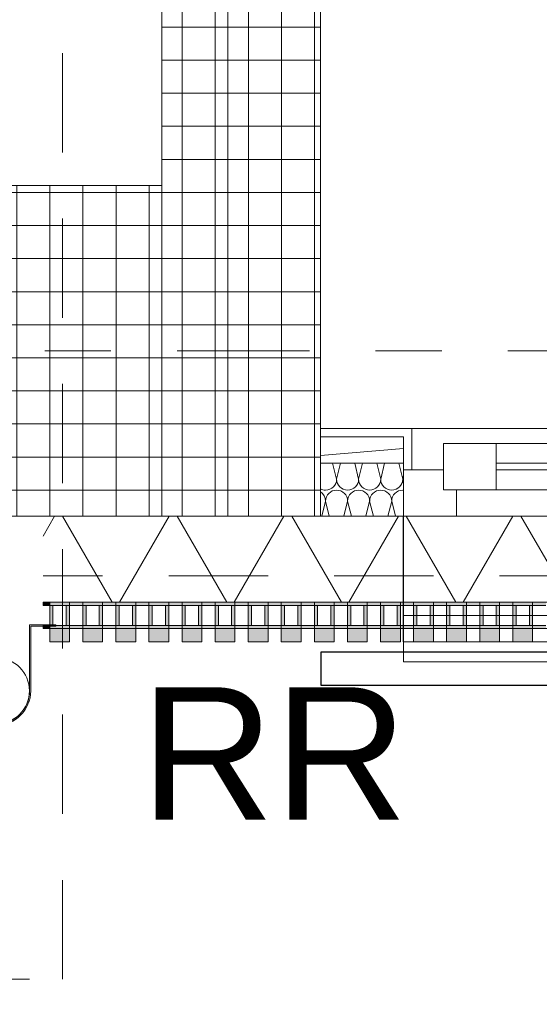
# Model space of a CAD drawing. Header units: metres. Extents: x -167 to 233, y -155 to 122.
# Tile 16 of 176: x 37.786 to 38.572, y 27.602 to 29.09. Entities that reach past the tile are written whole.
import ezdxf
from ezdxf.enums import TextEntityAlignment as Align

# ---------------------------------------------------------------- set-up
doc = ezdxf.new("R2010")
doc.units = ezdxf.units.M
doc.header["$MEASUREMENT"] = 0
for name, pattern in [('Raster', [0.4, 0.2, -0.1, 0, -0.1]), ('Strichlinie eng', [0.23, 0.15, -0.08]), ('Untersicht', [0.2, 0.15, -0.05])]:
    doc.linetypes.add(name, pattern=pattern)
for name, color, linetype in [('10 Stütze', 7, 'Continuous'), ('10 Wand außen', 7, 'Continuous'), ('10 Wand innen tragend', 7, 'Continuous'), ('20 Decke', 7, 'Continuous'), ('20 Träger', 7, 'Continuous'), ('30 Dachentwässerung', 7, 'Continuous'), ('40 Absturzsicherung', 7, 'Continuous'), ('50 Sanitäreinrichtung', 7, 'Continuous'), ('90 Achsraster', 7, 'Continuous'), ('94 Genehmigungsplanung Bemaßung', 7, 'Continuous')]:
    doc.layers.add(name, color=color, linetype=linetype)
doc.styles.add('ERSTELLTER_STIL_1', font='arial.ttf')
doc.styles.add('ERSTELLTER_STIL_2', font='arial.ttf')
doc.dimstyles.new('ERSTELLTER_STIL__1', dxfattribs={"dimtxt": 0.25, "dimasz": 0.19, "dimexe": 0.18, "dimexo": 0.1, "dimgap": 0, "dimtad": 1, "dimtih": 1, "dimtoh": 1, "dimzin": 0, "dimdsep": 46, "dimtxsty": 'ERSTELLTER_STIL_1', "dimblk": 'ARROWHEAD_6', "dimblk1": 'ARROWHEAD_6', "dimblk2": 'ARROWHEAD_6', "dimcen": 0.09, "dimclrd": 7, "dimclre": 7, "dimclrt": 7, "dimazin": 0, "dimtfac": 1, "dimtdec": 4, "dimtmove": 0, "dimatfit": 3, "dimfxl": 1, "dimtolj": 1, "dimtzin": 0, "dimarcsym": 0})
pattern_1 = [(0, (27236.132094, 33357.27905), (0, 0.05), []), (90, (27236.132094, 33357.27905), (-0.05, 0), [])]
pattern_2 = [(0, (27236.132094, 33357.27905), (0, 0.075), [0, -0.075])]

# ---------------------------------------------------------------- blocks, each defined once
blk = doc.blocks.new('Rechteck Raster Kassetten Fassade - ACB_2')
at = {"layer": '50 Sanitäreinrichtung', "linetype": 'Continuous', "lineweight": 0, "true_color": 0x9e9e9e}
for points in [[(0.04, 0.17), (0.04, 0.19), (0.01, 0.19), (0.01, 0.17)], [(0.09, 0.17), (0.09, 0.19), (0.06, 0.19), (0.06, 0.17)], [(0.14, 0.17), (0.14, 0.19), (0.11, 0.19), (0.11, 0.17)], [(0.19, 0.17), (0.19, 0.19), (0.16, 0.19), (0.16, 0.17)], [(0.24, 0.17), (0.24, 0.19), (0.21, 0.19), (0.21, 0.17)], [(0.29, 0.17), (0.29, 0.19), (0.26, 0.19), (0.26, 0.17)], [(0.34, 0.17), (0.34, 0.19), (0.31, 0.19), (0.31, 0.17)], [(0.39, 0.17), (0.39, 0.19), (0.36, 0.19), (0.36, 0.17)], [(0.44, 0.17), (0.44, 0.19), (0.41, 0.19), (0.41, 0.17)], [(0.49, 0.17), (0.49, 0.19), (0.46, 0.19), (0.46, 0.17)], [(0.54, 0.17), (0.54, 0.19), (0.51, 0.19), (0.51, 0.17)], [(0.59, 0.17), (0.59, 0.19), (0.56, 0.19), (0.56, 0.17)], [(0.64, 0.17), (0.64, 0.19), (0.61, 0.19), (0.61, 0.17)], [(0.69, 0.17), (0.69, 0.19), (0.66, 0.19), (0.66, 0.17)], [(0.74, 0.17), (0.74, 0.19), (0.71, 0.19), (0.71, 0.17)], [(0.01, 0.17), (0, 0.17), (0, 0.165), (0.01, 0.165)], [(0.01, 0.13), (0.06, 0.13), (0.06, 0.135), (0.015, 0.135), (0.015, 0.165), (0.06, 0.165), (0.06, 0.17), (0.01, 0.17)], [(0.035, 0.165), (0.035, 0.135), (0.04, 0.135), (0.04, 0.165)], [(0.06, 0.13), (0.11, 0.13), (0.11, 0.135), (0.065, 0.135), (0.065, 0.165), (0.11, 0.165), (0.11, 0.17), (0.06, 0.17)], [(0.085, 0.165), (0.085, 0.135), (0.09, 0.135), (0.09, 0.165)], [(0.11, 0.13), (0.16, 0.13), (0.16, 0.135), (0.115, 0.135), (0.115, 0.165), (0.16, 0.165), (0.16, 0.17), (0.11, 0.17)], [(0.135, 0.165), (0.135, 0.135), (0.14, 0.135), (0.14, 0.165)], [(0.16, 0.13), (0.21, 0.13), (0.21, 0.135), (0.165, 0.135), (0.165, 0.165), (0.21, 0.165), (0.21, 0.17), (0.16, 0.17)], [(0.185, 0.165), (0.185, 0.135), (0.19, 0.135), (0.19, 0.165)], [(0.21, 0.13), (0.26, 0.13), (0.26, 0.135), (0.215, 0.135), (0.215, 0.165), (0.26, 0.165), (0.26, 0.17), (0.21, 0.17)], [(0.235, 0.165), (0.235, 0.135), (0.24, 0.135), (0.24, 0.165)], [(0.26, 0.13), (0.31, 0.13), (0.31, 0.135), (0.265, 0.135), (0.265, 0.165), (0.31, 0.165), (0.31, 0.17), (0.26, 0.17)], [(0.285, 0.165), (0.285, 0.135), (0.29, 0.135), (0.29, 0.165)], [(0.31, 0.13), (0.36, 0.13), (0.36, 0.135), (0.315, 0.135), (0.315, 0.165), (0.36, 0.165), (0.36, 0.17), (0.31, 0.17)], [(0.335, 0.165), (0.335, 0.135), (0.34, 0.135), (0.34, 0.165)], [(0.36, 0.13), (0.41, 0.13), (0.41, 0.135), (0.365, 0.135), (0.365, 0.165), (0.41, 0.165), (0.41, 0.17), (0.36, 0.17)], [(0.385, 0.165), (0.385, 0.135), (0.39, 0.135), (0.39, 0.165)], [(0.41, 0.13), (0.46, 0.13), (0.46, 0.135), (0.415, 0.135), (0.415, 0.165), (0.46, 0.165), (0.46, 0.17), (0.41, 0.17)], [(0.435, 0.165), (0.435, 0.135), (0.44, 0.135), (0.44, 0.165)], [(0.485, 0.165), (0.485, 0.135), (0.49, 0.135), (0.49, 0.165)], [(0.51, 0.165), (0.51, 0.135), (0.515, 0.135), (0.515, 0.165)], [(0.54, 0.165), (0.56, 0.165), (0.56, 0.17), (0.54, 0.17)], [(0.56, 0.13), (0.61, 0.13), (0.61, 0.135), (0.565, 0.135), (0.565, 0.165), (0.61, 0.165), (0.61, 0.17), (0.56, 0.17)], [(0.585, 0.135), (0.59, 0.135), (0.59, 0.165), (0.585, 0.165)], [(0.61, 0.13), (0.66, 0.13), (0.66, 0.135), (0.615, 0.135), (0.615, 0.165), (0.66, 0.165), (0.66, 0.17), (0.61, 0.17)], [(0.635, 0.165), (0.635, 0.135), (0.64, 0.135), (0.64, 0.165)], [(0.66, 0.13), (0.71, 0.13), (0.71, 0.135), (0.665, 0.135), (0.665, 0.165), (0.71, 0.165), (0.71, 0.17), (0.66, 0.17)], [(0.685, 0.165), (0.685, 0.135), (0.69, 0.135), (0.69, 0.165)], [(0.71, 0.13), (0.76, 0.13), (0.76, 0.135), (0.715, 0.135), (0.715, 0.165), (0.76, 0.165), (0.76, 0.17), (0.71, 0.17)], [(0.735, 0.165), (0.735, 0.135), (0.74, 0.135), (0.74, 0.165)], [(0.01, 0.135), (0, 0.135), (0, 0.13), (0.01, 0.13)], [(0.56, 0.135), (0.54, 0.135), (0.54, 0.13), (0.56, 0.13)]]:
    blk.add_hatch(color=253, dxfattribs=at).paths.add_polyline_path(points)
h = blk.add_hatch(color=253, dxfattribs=at)
h.paths.add_polyline_path([(0.54, 0.13), (0.54, 0.17), (0.46, 0.17), (0.46, 0.13)])
h.paths.add_polyline_path([(0.465, 0.165), (0.535, 0.165), (0.535, 0.135), (0.465, 0.135)], flags=0)
at = {"layer": '50 Sanitäreinrichtung', "linetype": 'Continuous', "lineweight": 18}
h = blk.add_hatch(dxfattribs=at)
h.set_pattern_fill('Dämmung__weich_0001', color=8, style=0, pattern_type=2)
h.set_pattern_definition([(60, (0, 0), (-0.1299038, 0.075), []), (120, (0, 0), (0.1299038, 0.075), [])])
h.paths.add_polyline_path([(0, 0), (20.25, 0), (20.38, 0.13), (0, 0.13)])
at = {"layer": '50 Sanitäreinrichtung', "color": 251, "linetype": 'Continuous', "lineweight": 18, "true_color": 0x5f5f5f}
for p, q in [((0.04, 0.19), (0.01, 0.19)), ((0.01, 0.19), (0.01, 0.17)), ((0.04, 0.19), (0.01, 0.19)), ((0.01, 0.19), (0.01, 0.17)), ((0.04, 0.19), (0.04, 0.17)), ((0.04, 0.19), (0.04, 0.17)), ((0.09, 0.19), (0.06, 0.19)), ((0.06, 0.19), (0.06, 0.17)), ((0.09, 0.19), (0.06, 0.19)), ((0.06, 0.19), (0.06, 0.17)), ((0.09, 0.19), (0.09, 0.17)), ((0.09, 0.19), (0.09, 0.17)), ((0.14, 0.19), (0.11, 0.19)), ((0.11, 0.19), (0.11, 0.17)), ((0.14, 0.19), (0.11, 0.19)), ((0.11, 0.19), (0.11, 0.17)), ((0.14, 0.19), (0.14, 0.17)), ((0.14, 0.19), (0.14, 0.17)), ((0.19, 0.19), (0.16, 0.19)), ((0.16, 0.19), (0.16, 0.17)), ((0.19, 0.19), (0.16, 0.19)), ((0.16, 0.19), (0.16, 0.17)), ((0.19, 0.19), (0.19, 0.17)), ((0.19, 0.19), (0.19, 0.17)), ((0.24, 0.19), (0.21, 0.19)), ((0.21, 0.19), (0.21, 0.17)), ((0.24, 0.19), (0.21, 0.19)), ((0.21, 0.19), (0.21, 0.17)), ((0.24, 0.19), (0.24, 0.17)), ((0.24, 0.19), (0.24, 0.17)), ((0.29, 0.19), (0.26, 0.19)), ((0.26, 0.19), (0.26, 0.17)), ((0.29, 0.19), (0.26, 0.19)), ((0.26, 0.19), (0.26, 0.17)), ((0.29, 0.19), (0.29, 0.17)), ((0.29, 0.19), (0.29, 0.17)), ((0.34, 0.19), (0.31, 0.19)), ((0.31, 0.19), (0.31, 0.17)), ((0.34, 0.19), (0.31, 0.19)), ((0.31, 0.19), (0.31, 0.17)), ((0.34, 0.19), (0.34, 0.17)), ((0.34, 0.19), (0.34, 0.17)), ((0.39, 0.19), (0.36, 0.19)), ((0.36, 0.19), (0.36, 0.17)), ((0.39, 0.19), (0.36, 0.19)), ((0.36, 0.19), (0.36, 0.17)), ((0.39, 0.19), (0.39, 0.17)), ((0.39, 0.19), (0.39, 0.17)), ((0.44, 0.19), (0.41, 0.19)), ((0.41, 0.19), (0.41, 0.17)), ((0.44, 0.19), (0.41, 0.19)), ((0.41, 0.19), (0.41, 0.17)), ((0.44, 0.19), (0.44, 0.17)), ((0.44, 0.19), (0.44, 0.17)), ((0.49, 0.19), (0.46, 0.19)), ((0.46, 0.19), (0.46, 0.17)), ((0.49, 0.19), (0.46, 0.19)), ((0.46, 0.19), (0.46, 0.17)), ((0.49, 0.19), (0.49, 0.17)), ((0.49, 0.19), (0.49, 0.17)), ((0.54, 0.19), (0.51, 0.19)), ((0.51, 0.19), (0.51, 0.17)), ((0.54, 0.19), (0.51, 0.19)), ((0.51, 0.19), (0.51, 0.17)), ((0.54, 0.19), (0.54, 0.17)), ((0.54, 0.19), (0.54, 0.17)), ((1.5543, 0.19), (0.5443, 0.19)), ((0.5443, 0), (0.5443, 0.19)), ((0.59, 0.19), (0.56, 0.19)), ((0.56, 0.19), (0.56, 0.17)), ((0.59, 0.19), (0.56, 0.19)), ((0.56, 0.19), (0.56, 0.17)), ((0.59, 0.19), (0.59, 0.17)), ((0.59, 0.19), (0.59, 0.17)), ((0.64, 0.19), (0.61, 0.19)), ((0.61, 0.19), (0.61, 0.17)), ((0.64, 0.19), (0.61, 0.19)), ((0.61, 0.19), (0.61, 0.17)), ((0.64, 0.19), (0.64, 0.17)), ((0.64, 0.19), (0.64, 0.17)), ((0.69, 0.19), (0.66, 0.19)), ((0.66, 0.19), (0.66, 0.17)), ((0.69, 0.19), (0.66, 0.19)), ((0.66, 0.19), (0.66, 0.17)), ((0.69, 0.19), (0.69, 0.17)), ((0.69, 0.19), (0.69, 0.17)), ((0.74, 0.19), (0.71, 0.19)), ((0.71, 0.19), (0.71, 0.17)), ((0.74, 0.19), (0.71, 0.19)), ((0.71, 0.19), (0.71, 0.17)), ((0.74, 0.19), (0.74, 0.17)), ((0.74, 0.19), (0.74, 0.17)), ((0.04, 0.17), (0, 0.17)), ((0, 0.17), (0, 0.165)), ((0.04, 0.17), (0, 0.17)), ((0, 0.17), (0, 0.165)), ((0.01, 0.165), (0, 0.165)), ((0.01, 0.165), (0, 0.165)), ((0.09, 0.17), (0.01, 0.17)), ((0.01, 0.17), (0.01, 0.165)), ((0.09, 0.17), (0.01, 0.17)), ((0.01, 0.17), (0.01, 0.165)), ((0.04, 0.17), (0.01, 0.17)), ((0.04, 0.17), (0.01, 0.17)), ((0.015, 0.165), (0.01, 0.165)), ((0.01, 0.165), (0.01, 0.135)), ((0.015, 0.165), (0.01, 0.165)), ((0.01, 0.165), (0.01, 0.135)), ((0.035, 0.165), (0.015, 0.165)), ((0.015, 0.165), (0.015, 0.135)), ((0.035, 0.165), (0.015, 0.165)), ((0.035, 0.165), (0.015, 0.165)), ((0.015, 0.165), (0.015, 0.135)), ((0.035, 0.165), (0.015, 0.165)), ((0.035, 0.165), (0.035, 0.135)), ((0.04, 0.165), (0.035, 0.165)), ((0.035, 0.165), (0.035, 0.135)), ((0.04, 0.165), (0.035, 0.165)), ((0.04, 0.17), (0.04, 0.165)), ((0.04, 0.17), (0.04, 0.165)), ((0.04, 0.165), (0.04, 0.135)), ((0.06, 0.165), (0.04, 0.165)), ((0.04, 0.165), (0.04, 0.135)), ((0.06, 0.165), (0.04, 0.165)), ((0.14, 0.17), (0.06, 0.17)), ((0.06, 0.17), (0.06, 0.165)), ((0.14, 0.17), (0.06, 0.17)), ((0.06, 0.17), (0.06, 0.165)), ((0.09, 0.17), (0.06, 0.17)), ((0.09, 0.17), (0.06, 0.17)), ((0.065, 0.165), (0.06, 0.165)), ((0.06, 0.165), (0.06, 0.135)), ((0.065, 0.165), (0.06, 0.165)), ((0.06, 0.165), (0.06, 0.135)), ((0.085, 0.165), (0.065, 0.165)), ((0.065, 0.165), (0.065, 0.135)), ((0.085, 0.165), (0.065, 0.165)), ((0.085, 0.165), (0.065, 0.165)), ((0.065, 0.165), (0.065, 0.135)), ((0.085, 0.165), (0.065, 0.165)), ((0.085, 0.165), (0.085, 0.135)), ((0.09, 0.165), (0.085, 0.165)), ((0.085, 0.165), (0.085, 0.135)), ((0.09, 0.165), (0.085, 0.165)), ((0.09, 0.17), (0.09, 0.165)), ((0.09, 0.17), (0.09, 0.165)), ((0.09, 0.165), (0.09, 0.135)), ((0.11, 0.165), (0.09, 0.165)), ((0.09, 0.165), (0.09, 0.135)), ((0.11, 0.165), (0.09, 0.165)), ((0.19, 0.17), (0.11, 0.17)), ((0.11, 0.17), (0.11, 0.165)), ((0.19, 0.17), (0.11, 0.17)), ((0.11, 0.17), (0.11, 0.165)), ((0.14, 0.17), (0.11, 0.17)), ((0.14, 0.17), (0.11, 0.17)), ((0.115, 0.165), (0.11, 0.165)), ((0.11, 0.165), (0.11, 0.135)), ((0.115, 0.165), (0.11, 0.165)), ((0.11, 0.165), (0.11, 0.135)), ((0.135, 0.165), (0.115, 0.165)), ((0.115, 0.165), (0.115, 0.135)), ((0.135, 0.165), (0.115, 0.165)), ((0.135, 0.165), (0.115, 0.165)), ((0.115, 0.165), (0.115, 0.135)), ((0.135, 0.165), (0.115, 0.165)), ((0.135, 0.165), (0.135, 0.135)), ((0.14, 0.165), (0.135, 0.165)), ((0.135, 0.165), (0.135, 0.135)), ((0.14, 0.165), (0.135, 0.165)), ((0.14, 0.17), (0.14, 0.165)), ((0.14, 0.17), (0.14, 0.165)), ((0.14, 0.165), (0.14, 0.135)), ((0.16, 0.165), (0.14, 0.165)), ((0.14, 0.165), (0.14, 0.135)), ((0.16, 0.165), (0.14, 0.165)), ((0.24, 0.17), (0.16, 0.17)), ((0.16, 0.17), (0.16, 0.165)), ((0.24, 0.17), (0.16, 0.17)), ((0.16, 0.17), (0.16, 0.165)), ((0.19, 0.17), (0.16, 0.17)), ((0.19, 0.17), (0.16, 0.17)), ((0.165, 0.165), (0.16, 0.165)), ((0.16, 0.165), (0.16, 0.135)), ((0.165, 0.165), (0.16, 0.165)), ((0.16, 0.165), (0.16, 0.135)), ((0.185, 0.165), (0.165, 0.165)), ((0.165, 0.165), (0.165, 0.135)), ((0.185, 0.165), (0.165, 0.165)), ((0.185, 0.165), (0.165, 0.165)), ((0.165, 0.165), (0.165, 0.135)), ((0.185, 0.165), (0.165, 0.165)), ((0.185, 0.165), (0.185, 0.135)), ((0.19, 0.165), (0.185, 0.165)), ((0.185, 0.165), (0.185, 0.135)), ((0.19, 0.165), (0.185, 0.165)), ((0.19, 0.17), (0.19, 0.165)), ((0.19, 0.17), (0.19, 0.165)), ((0.19, 0.165), (0.19, 0.135)), ((0.21, 0.165), (0.19, 0.165)), ((0.19, 0.165), (0.19, 0.135)), ((0.21, 0.165), (0.19, 0.165)), ((0.29, 0.17), (0.21, 0.17)), ((0.21, 0.17), (0.21, 0.165)), ((0.29, 0.17), (0.21, 0.17)), ((0.21, 0.17), (0.21, 0.165)), ((0.24, 0.17), (0.21, 0.17)), ((0.24, 0.17), (0.21, 0.17)), ((0.215, 0.165), (0.21, 0.165)), ((0.21, 0.165), (0.21, 0.135)), ((0.215, 0.165), (0.21, 0.165)), ((0.21, 0.165), (0.21, 0.135)), ((0.235, 0.165), (0.215, 0.165)), ((0.215, 0.165), (0.215, 0.135)), ((0.235, 0.165), (0.215, 0.165)), ((0.235, 0.165), (0.215, 0.165)), ((0.215, 0.165), (0.215, 0.135)), ((0.235, 0.165), (0.215, 0.165)), ((0.235, 0.165), (0.235, 0.135)), ((0.24, 0.165), (0.235, 0.165)), ((0.235, 0.165), (0.235, 0.135)), ((0.24, 0.165), (0.235, 0.165)), ((0.24, 0.17), (0.24, 0.165)), ((0.24, 0.17), (0.24, 0.165)), ((0.24, 0.165), (0.24, 0.135)), ((0.26, 0.165), (0.24, 0.165)), ((0.24, 0.165), (0.24, 0.135)), ((0.26, 0.165), (0.24, 0.165)), ((0.34, 0.17), (0.26, 0.17)), ((0.26, 0.17), (0.26, 0.165)), ((0.34, 0.17), (0.26, 0.17)), ((0.26, 0.17), (0.26, 0.165)), ((0.29, 0.17), (0.26, 0.17)), ((0.29, 0.17), (0.26, 0.17)), ((0.265, 0.165), (0.26, 0.165)), ((0.26, 0.165), (0.26, 0.135)), ((0.265, 0.165), (0.26, 0.165)), ((0.26, 0.165), (0.26, 0.135)), ((0.285, 0.165), (0.265, 0.165)), ((0.265, 0.165), (0.265, 0.135)), ((0.285, 0.165), (0.265, 0.165)), ((0.285, 0.165), (0.265, 0.165)), ((0.265, 0.165), (0.265, 0.135)), ((0.285, 0.165), (0.265, 0.165)), ((0.285, 0.165), (0.285, 0.135)), ((0.29, 0.165), (0.285, 0.165)), ((0.285, 0.165), (0.285, 0.135)), ((0.29, 0.165), (0.285, 0.165)), ((0.29, 0.17), (0.29, 0.165)), ((0.29, 0.17), (0.29, 0.165)), ((0.29, 0.165), (0.29, 0.135)), ((0.31, 0.165), (0.29, 0.165)), ((0.29, 0.165), (0.29, 0.135)), ((0.31, 0.165), (0.29, 0.165)), ((0.39, 0.17), (0.31, 0.17)), ((0.31, 0.17), (0.31, 0.165)), ((0.39, 0.17), (0.31, 0.17)), ((0.31, 0.17), (0.31, 0.165)), ((0.34, 0.17), (0.31, 0.17)), ((0.34, 0.17), (0.31, 0.17)), ((0.315, 0.165), (0.31, 0.165)), ((0.31, 0.165), (0.31, 0.135)), ((0.315, 0.165), (0.31, 0.165)), ((0.31, 0.165), (0.31, 0.135)), ((0.335, 0.165), (0.315, 0.165)), ((0.315, 0.165), (0.315, 0.135)), ((0.335, 0.165), (0.315, 0.165)), ((0.335, 0.165), (0.315, 0.165)), ((0.315, 0.165), (0.315, 0.135)), ((0.335, 0.165), (0.315, 0.165)), ((0.335, 0.165), (0.335, 0.135)), ((0.34, 0.165), (0.335, 0.165)), ((0.335, 0.165), (0.335, 0.135)), ((0.34, 0.165), (0.335, 0.165)), ((0.34, 0.17), (0.34, 0.165)), ((0.34, 0.17), (0.34, 0.165)), ((0.34, 0.165), (0.34, 0.135)), ((0.36, 0.165), (0.34, 0.165)), ((0.34, 0.165), (0.34, 0.135)), ((0.36, 0.165), (0.34, 0.165)), ((0.44, 0.17), (0.36, 0.17)), ((0.36, 0.17), (0.36, 0.165)), ((0.44, 0.17), (0.36, 0.17)), ((0.36, 0.17), (0.36, 0.165)), ((0.39, 0.17), (0.36, 0.17)), ((0.39, 0.17), (0.36, 0.17)), ((0.365, 0.165), (0.36, 0.165)), ((0.36, 0.165), (0.36, 0.135)), ((0.365, 0.165), (0.36, 0.165)), ((0.36, 0.165), (0.36, 0.135)), ((0.385, 0.165), (0.365, 0.165)), ((0.365, 0.165), (0.365, 0.135)), ((0.385, 0.165), (0.365, 0.165)), ((0.385, 0.165), (0.365, 0.165)), ((0.365, 0.165), (0.365, 0.135)), ((0.385, 0.165), (0.365, 0.165)), ((0.385, 0.165), (0.385, 0.135)), ((0.39, 0.165), (0.385, 0.165)), ((0.385, 0.165), (0.385, 0.135)), ((0.39, 0.165), (0.385, 0.165)), ((0.39, 0.17), (0.39, 0.165)), ((0.39, 0.17), (0.39, 0.165)), ((0.39, 0.165), (0.39, 0.135)), ((0.41, 0.165), (0.39, 0.165)), ((0.39, 0.165), (0.39, 0.135)), ((0.41, 0.165), (0.39, 0.165)), ((0.49, 0.17), (0.41, 0.17)), ((0.41, 0.17), (0.41, 0.165)), ((0.49, 0.17), (0.41, 0.17)), ((0.41, 0.17), (0.41, 0.165)), ((0.44, 0.17), (0.41, 0.17)), ((0.44, 0.17), (0.41, 0.17)), ((0.415, 0.165), (0.41, 0.165)), ((0.41, 0.165), (0.41, 0.135)), ((0.415, 0.165), (0.41, 0.165)), ((0.41, 0.165), (0.41, 0.135)), ((0.435, 0.165), (0.415, 0.165)), ((0.415, 0.165), (0.415, 0.135)), ((0.435, 0.165), (0.415, 0.165)), ((0.435, 0.165), (0.415, 0.165)), ((0.415, 0.165), (0.415, 0.135)), ((0.435, 0.165), (0.415, 0.165)), ((0.435, 0.165), (0.435, 0.135)), ((0.44, 0.165), (0.435, 0.165)), ((0.435, 0.165), (0.435, 0.135)), ((0.44, 0.165), (0.435, 0.165)), ((0.44, 0.17), (0.44, 0.165)), ((0.44, 0.17), (0.44, 0.165)), ((0.44, 0.165), (0.44, 0.135)), ((0.46, 0.165), (0.44, 0.165)), ((0.44, 0.165), (0.44, 0.135)), ((0.46, 0.165), (0.44, 0.165)), ((0.54, 0.17), (0.46, 0.17)), ((0.46, 0.17), (0.46, 0.165)), ((0.54, 0.17), (0.46, 0.17)), ((0.46, 0.17), (0.46, 0.165)), ((0.49, 0.17), (0.46, 0.17)), ((0.49, 0.17), (0.46, 0.17)), ((0.465, 0.165), (0.46, 0.165)), ((0.46, 0.165), (0.46, 0.135)), ((0.465, 0.165), (0.46, 0.165)), ((0.46, 0.165), (0.46, 0.135)), ((0.485, 0.165), (0.465, 0.165)), ((0.465, 0.165), (0.465, 0.135)), ((0.485, 0.165), (0.465, 0.165)), ((0.485, 0.165), (0.465, 0.165)), ((0.465, 0.165), (0.465, 0.135)), ((0.485, 0.165), (0.465, 0.165)), ((0.485, 0.165), (0.485, 0.135)), ((0.49, 0.165), (0.485, 0.165)), ((0.485, 0.165), (0.485, 0.135)), ((0.49, 0.165), (0.485, 0.165)), ((0.49, 0.17), (0.49, 0.165)), ((0.49, 0.17), (0.49, 0.165)), ((0.49, 0.165), (0.49, 0.135)), ((0.51, 0.165), (0.49, 0.165)), ((0.49, 0.165), (0.49, 0.135)), ((0.51, 0.165), (0.49, 0.165)), ((0.59, 0.17), (0.51, 0.17)), ((0.51, 0.17), (0.51, 0.165)), ((0.59, 0.17), (0.51, 0.17)), ((0.51, 0.17), (0.51, 0.165)), ((0.54, 0.17), (0.51, 0.17)), ((0.54, 0.17), (0.51, 0.17)), ((0.51, 0.165), (0.51, 0.135)), ((0.515, 0.165), (0.51, 0.165)), ((0.51, 0.165), (0.51, 0.135)), ((0.515, 0.165), (0.51, 0.165)), ((0.515, 0.165), (0.515, 0.135)), ((0.535, 0.165), (0.515, 0.165)), ((0.535, 0.165), (0.515, 0.165)), ((0.515, 0.165), (0.515, 0.135)), ((0.535, 0.165), (0.515, 0.165)), ((0.535, 0.165), (0.515, 0.165)), ((0.54, 0.165), (0.535, 0.165)), ((0.535, 0.165), (0.535, 0.135)), ((0.54, 0.165), (0.535, 0.165)), ((0.535, 0.165), (0.535, 0.135)), ((0.54, 0.17), (0.54, 0.165)), ((0.54, 0.17), (0.54, 0.165)), ((0.56, 0.165), (0.54, 0.165)), ((0.54, 0.165), (0.54, 0.135)), ((0.56, 0.165), (0.54, 0.165)), ((0.54, 0.165), (0.54, 0.135)), ((0.64, 0.17), (0.56, 0.17)), ((0.56, 0.17), (0.56, 0.165)), ((0.64, 0.17), (0.56, 0.17)), ((0.56, 0.17), (0.56, 0.165)), ((0.59, 0.17), (0.56, 0.17)), ((0.59, 0.17), (0.56, 0.17)), ((0.565, 0.165), (0.56, 0.165)), ((0.56, 0.165), (0.56, 0.135)), ((0.565, 0.165), (0.56, 0.165)), ((0.56, 0.165), (0.56, 0.135)), ((0.585, 0.165), (0.565, 0.165)), ((0.565, 0.165), (0.565, 0.135)), ((0.585, 0.165), (0.565, 0.165)), ((0.585, 0.165), (0.565, 0.165)), ((0.565, 0.165), (0.565, 0.135)), ((0.585, 0.165), (0.565, 0.165)), ((0.585, 0.165), (0.585, 0.135)), ((0.59, 0.165), (0.585, 0.165)), ((0.585, 0.165), (0.585, 0.135)), ((0.59, 0.165), (0.585, 0.165)), ((0.59, 0.17), (0.59, 0.165)), ((0.59, 0.17), (0.59, 0.165)), ((0.59, 0.165), (0.59, 0.135)), ((0.61, 0.165), (0.59, 0.165)), ((0.59, 0.165), (0.59, 0.135)), ((0.61, 0.165), (0.59, 0.165)), ((0.69, 0.17), (0.61, 0.17)), ((0.61, 0.17), (0.61, 0.165)), ((0.69, 0.17), (0.61, 0.17)), ((0.61, 0.17), (0.61, 0.165)), ((0.64, 0.17), (0.61, 0.17)), ((0.64, 0.17), (0.61, 0.17)), ((0.615, 0.165), (0.61, 0.165)), ((0.61, 0.165), (0.61, 0.135)), ((0.615, 0.165), (0.61, 0.165)), ((0.61, 0.165), (0.61, 0.135)), ((0.635, 0.165), (0.615, 0.165)), ((0.615, 0.165), (0.615, 0.135)), ((0.635, 0.165), (0.615, 0.165)), ((0.635, 0.165), (0.615, 0.165)), ((0.615, 0.165), (0.615, 0.135)), ((0.635, 0.165), (0.615, 0.165)), ((0.635, 0.165), (0.635, 0.135)), ((0.64, 0.165), (0.635, 0.165)), ((0.635, 0.165), (0.635, 0.135)), ((0.64, 0.165), (0.635, 0.165)), ((0.64, 0.17), (0.64, 0.165)), ((0.64, 0.17), (0.64, 0.165)), ((0.64, 0.165), (0.64, 0.135)), ((0.66, 0.165), (0.64, 0.165)), ((0.64, 0.165), (0.64, 0.135)), ((0.66, 0.165), (0.64, 0.165)), ((0.74, 0.17), (0.66, 0.17)), ((0.66, 0.17), (0.66, 0.165)), ((0.74, 0.17), (0.66, 0.17)), ((0.66, 0.17), (0.66, 0.165)), ((0.69, 0.17), (0.66, 0.17)), ((0.69, 0.17), (0.66, 0.17)), ((0.665, 0.165), (0.66, 0.165)), ((0.66, 0.165), (0.66, 0.135)), ((0.665, 0.165), (0.66, 0.165)), ((0.66, 0.165), (0.66, 0.135)), ((0.685, 0.165), (0.665, 0.165)), ((0.665, 0.165), (0.665, 0.135)), ((0.685, 0.165), (0.665, 0.165)), ((0.685, 0.165), (0.665, 0.165)), ((0.665, 0.165), (0.665, 0.135)), ((0.685, 0.165), (0.665, 0.165)), ((0.685, 0.165), (0.685, 0.135)), ((0.69, 0.165), (0.685, 0.165)), ((0.685, 0.165), (0.685, 0.135)), ((0.69, 0.165), (0.685, 0.165)), ((0.69, 0.17), (0.69, 0.165)), ((0.69, 0.17), (0.69, 0.165)), ((0.69, 0.165), (0.69, 0.135)), ((0.71, 0.165), (0.69, 0.165)), ((0.69, 0.165), (0.69, 0.135)), ((0.71, 0.165), (0.69, 0.165)), ((0.79, 0.17), (0.71, 0.17)), ((0.71, 0.17), (0.71, 0.165)), ((0.79, 0.17), (0.71, 0.17)), ((0.71, 0.17), (0.71, 0.165)), ((0.74, 0.17), (0.71, 0.17)), ((0.74, 0.17), (0.71, 0.17)), ((0.715, 0.165), (0.71, 0.165)), ((0.71, 0.165), (0.71, 0.135)), ((0.715, 0.165), (0.71, 0.165)), ((0.71, 0.165), (0.71, 0.135)), ((0.735, 0.165), (0.715, 0.165)), ((0.715, 0.165), (0.715, 0.135)), ((0.735, 0.165), (0.715, 0.165)), ((0.735, 0.165), (0.715, 0.165)), ((0.715, 0.165), (0.715, 0.135)), ((0.735, 0.165), (0.715, 0.165)), ((0.735, 0.165), (0.735, 0.135)), ((0.74, 0.165), (0.735, 0.165)), ((0.735, 0.165), (0.735, 0.135)), ((0.74, 0.165), (0.735, 0.165)), ((0.74, 0.17), (0.74, 0.165)), ((0.74, 0.17), (0.74, 0.165)), ((0.74, 0.165), (0.74, 0.135)), ((0.76, 0.165), (0.74, 0.165)), ((0.74, 0.165), (0.74, 0.135)), ((0.76, 0.165), (0.74, 0.165)), ((0.01, 0.135), (0, 0.135)), ((0, 0.135), (0, 0.13)), ((0.01, 0.135), (0, 0.135)), ((0, 0.135), (0, 0.13)), ((0.015, 0.135), (0.01, 0.135)), ((0.01, 0.135), (0.01, 0.13)), ((0.015, 0.135), (0.01, 0.135)), ((0.01, 0.135), (0.01, 0.13)), ((0.035, 0.135), (0.015, 0.135)), ((0.035, 0.135), (0.015, 0.135)), ((0.035, 0.135), (0.015, 0.135)), ((0.035, 0.135), (0.015, 0.135)), ((0.04, 0.135), (0.035, 0.135)), ((0.04, 0.135), (0.035, 0.135)), ((0.04, 0.135), (0.04, 0.13)), ((0.06, 0.135), (0.04, 0.135)), ((0.04, 0.135), (0.04, 0.13)), ((0.06, 0.135), (0.04, 0.135)), ((0.065, 0.135), (0.06, 0.135)), ((0.06, 0.135), (0.06, 0.13)), ((0.065, 0.135), (0.06, 0.135)), ((0.06, 0.135), (0.06, 0.13)), ((0.085, 0.135), (0.065, 0.135)), ((0.085, 0.135), (0.065, 0.135)), ((0.085, 0.135), (0.065, 0.135)), ((0.085, 0.135), (0.065, 0.135)), ((0.09, 0.135), (0.085, 0.135)), ((0.09, 0.135), (0.085, 0.135)), ((0.09, 0.135), (0.09, 0.13)), ((0.11, 0.135), (0.09, 0.135)), ((0.09, 0.135), (0.09, 0.13)), ((0.11, 0.135), (0.09, 0.135)), ((0.115, 0.135), (0.11, 0.135)), ((0.11, 0.135), (0.11, 0.13)), ((0.115, 0.135), (0.11, 0.135)), ((0.11, 0.135), (0.11, 0.13)), ((0.135, 0.135), (0.115, 0.135)), ((0.135, 0.135), (0.115, 0.135)), ((0.135, 0.135), (0.115, 0.135)), ((0.135, 0.135), (0.115, 0.135)), ((0.14, 0.135), (0.135, 0.135)), ((0.14, 0.135), (0.135, 0.135)), ((0.14, 0.135), (0.14, 0.13)), ((0.16, 0.135), (0.14, 0.135)), ((0.14, 0.135), (0.14, 0.13)), ((0.16, 0.135), (0.14, 0.135)), ((0.165, 0.135), (0.16, 0.135)), ((0.16, 0.135), (0.16, 0.13)), ((0.165, 0.135), (0.16, 0.135)), ((0.16, 0.135), (0.16, 0.13)), ((0.185, 0.135), (0.165, 0.135)), ((0.185, 0.135), (0.165, 0.135)), ((0.185, 0.135), (0.165, 0.135)), ((0.185, 0.135), (0.165, 0.135)), ((0.19, 0.135), (0.185, 0.135)), ((0.19, 0.135), (0.185, 0.135)), ((0.19, 0.135), (0.19, 0.13)), ((0.21, 0.135), (0.19, 0.135)), ((0.19, 0.135), (0.19, 0.13)), ((0.21, 0.135), (0.19, 0.135)), ((0.215, 0.135), (0.21, 0.135)), ((0.21, 0.135), (0.21, 0.13)), ((0.215, 0.135), (0.21, 0.135)), ((0.21, 0.135), (0.21, 0.13)), ((0.235, 0.135), (0.215, 0.135)), ((0.235, 0.135), (0.215, 0.135)), ((0.235, 0.135), (0.215, 0.135)), ((0.235, 0.135), (0.215, 0.135)), ((0.24, 0.135), (0.235, 0.135)), ((0.24, 0.135), (0.235, 0.135)), ((0.24, 0.135), (0.24, 0.13)), ((0.26, 0.135), (0.24, 0.135)), ((0.24, 0.135), (0.24, 0.13)), ((0.26, 0.135), (0.24, 0.135)), ((0.265, 0.135), (0.26, 0.135)), ((0.26, 0.135), (0.26, 0.13)), ((0.265, 0.135), (0.26, 0.135)), ((0.26, 0.135), (0.26, 0.13)), ((0.285, 0.135), (0.265, 0.135)), ((0.285, 0.135), (0.265, 0.135)), ((0.285, 0.135), (0.265, 0.135)), ((0.285, 0.135), (0.265, 0.135)), ((0.29, 0.135), (0.285, 0.135)), ((0.29, 0.135), (0.285, 0.135)), ((0.29, 0.135), (0.29, 0.13)), ((0.31, 0.135), (0.29, 0.135)), ((0.29, 0.135), (0.29, 0.13)), ((0.31, 0.135), (0.29, 0.135)), ((0.315, 0.135), (0.31, 0.135)), ((0.31, 0.135), (0.31, 0.13)), ((0.315, 0.135), (0.31, 0.135)), ((0.31, 0.135), (0.31, 0.13)), ((0.335, 0.135), (0.315, 0.135)), ((0.335, 0.135), (0.315, 0.135)), ((0.335, 0.135), (0.315, 0.135)), ((0.335, 0.135), (0.315, 0.135)), ((0.34, 0.135), (0.335, 0.135)), ((0.34, 0.135), (0.335, 0.135)), ((0.34, 0.135), (0.34, 0.13)), ((0.36, 0.135), (0.34, 0.135)), ((0.34, 0.135), (0.34, 0.13)), ((0.36, 0.135), (0.34, 0.135)), ((0.365, 0.135), (0.36, 0.135)), ((0.36, 0.135), (0.36, 0.13)), ((0.365, 0.135), (0.36, 0.135)), ((0.36, 0.135), (0.36, 0.13)), ((0.385, 0.135), (0.365, 0.135)), ((0.385, 0.135), (0.365, 0.135)), ((0.385, 0.135), (0.365, 0.135)), ((0.385, 0.135), (0.365, 0.135)), ((0.39, 0.135), (0.385, 0.135)), ((0.39, 0.135), (0.385, 0.135)), ((0.39, 0.135), (0.39, 0.13)), ((0.41, 0.135), (0.39, 0.135)), ((0.39, 0.135), (0.39, 0.13)), ((0.41, 0.135), (0.39, 0.135)), ((0.415, 0.135), (0.41, 0.135)), ((0.41, 0.135), (0.41, 0.13)), ((0.415, 0.135), (0.41, 0.135)), ((0.41, 0.135), (0.41, 0.13)), ((0.435, 0.135), (0.415, 0.135)), ((0.435, 0.135), (0.415, 0.135)), ((0.435, 0.135), (0.415, 0.135)), ((0.435, 0.135), (0.415, 0.135)), ((0.44, 0.135), (0.435, 0.135)), ((0.44, 0.135), (0.435, 0.135)), ((0.44, 0.135), (0.44, 0.13)), ((0.46, 0.135), (0.44, 0.135)), ((0.44, 0.135), (0.44, 0.13)), ((0.46, 0.135), (0.44, 0.135)), ((0.465, 0.135), (0.46, 0.135)), ((0.46, 0.135), (0.46, 0.13)), ((0.465, 0.135), (0.46, 0.135)), ((0.46, 0.135), (0.46, 0.13)), ((0.485, 0.135), (0.465, 0.135)), ((0.485, 0.135), (0.465, 0.135)), ((0.485, 0.135), (0.465, 0.135)), ((0.485, 0.135), (0.465, 0.135)), ((0.49, 0.135), (0.485, 0.135)), ((0.49, 0.135), (0.485, 0.135)), ((0.49, 0.135), (0.49, 0.13)), ((0.51, 0.135), (0.49, 0.135)), ((0.49, 0.135), (0.49, 0.13)), ((0.51, 0.135), (0.49, 0.135)), ((0.51, 0.135), (0.51, 0.13)), ((0.515, 0.135), (0.51, 0.135)), ((0.51, 0.135), (0.51, 0.13)), ((0.515, 0.135), (0.51, 0.135)), ((0.535, 0.135), (0.515, 0.135)), ((0.535, 0.135), (0.515, 0.135)), ((0.535, 0.135), (0.515, 0.135)), ((0.535, 0.135), (0.515, 0.135)), ((0.54, 0.135), (0.535, 0.135)), ((0.54, 0.135), (0.535, 0.135)), ((0.56, 0.135), (0.54, 0.135)), ((0.54, 0.135), (0.54, 0.13)), ((0.56, 0.135), (0.54, 0.135)), ((0.54, 0.135), (0.54, 0.13)), ((0.565, 0.135), (0.56, 0.135)), ((0.56, 0.135), (0.56, 0.13)), ((0.565, 0.135), (0.56, 0.135)), ((0.56, 0.135), (0.56, 0.13)), ((0.585, 0.135), (0.565, 0.135)), ((0.585, 0.135), (0.565, 0.135)), ((0.585, 0.135), (0.565, 0.135)), ((0.585, 0.135), (0.565, 0.135)), ((0.59, 0.135), (0.585, 0.135)), ((0.59, 0.135), (0.585, 0.135)), ((0.59, 0.135), (0.59, 0.13)), ((0.61, 0.135), (0.59, 0.135)), ((0.59, 0.135), (0.59, 0.13)), ((0.61, 0.135), (0.59, 0.135)), ((0.615, 0.135), (0.61, 0.135)), ((0.61, 0.135), (0.61, 0.13)), ((0.615, 0.135), (0.61, 0.135)), ((0.61, 0.135), (0.61, 0.13)), ((0.635, 0.135), (0.615, 0.135)), ((0.635, 0.135), (0.615, 0.135)), ((0.635, 0.135), (0.615, 0.135)), ((0.635, 0.135), (0.615, 0.135)), ((0.64, 0.135), (0.635, 0.135)), ((0.64, 0.135), (0.635, 0.135)), ((0.64, 0.135), (0.64, 0.13)), ((0.66, 0.135), (0.64, 0.135)), ((0.64, 0.135), (0.64, 0.13)), ((0.66, 0.135), (0.64, 0.135)), ((0.665, 0.135), (0.66, 0.135)), ((0.66, 0.135), (0.66, 0.13)), ((0.665, 0.135), (0.66, 0.135)), ((0.66, 0.135), (0.66, 0.13)), ((0.685, 0.135), (0.665, 0.135)), ((0.685, 0.135), (0.665, 0.135)), ((0.685, 0.135), (0.665, 0.135)), ((0.685, 0.135), (0.665, 0.135)), ((0.69, 0.135), (0.685, 0.135)), ((0.69, 0.135), (0.685, 0.135)), ((0.69, 0.135), (0.69, 0.13)), ((0.71, 0.135), (0.69, 0.135)), ((0.69, 0.135), (0.69, 0.13)), ((0.71, 0.135), (0.69, 0.135)), ((0.715, 0.135), (0.71, 0.135)), ((0.71, 0.135), (0.71, 0.13)), ((0.715, 0.135), (0.71, 0.135)), ((0.71, 0.135), (0.71, 0.13)), ((0.735, 0.135), (0.715, 0.135)), ((0.735, 0.135), (0.715, 0.135)), ((0.735, 0.135), (0.715, 0.135)), ((0.735, 0.135), (0.715, 0.135)), ((0.74, 0.135), (0.735, 0.135)), ((0.74, 0.135), (0.735, 0.135)), ((0.74, 0.135), (0.74, 0.13)), ((0.76, 0.135), (0.74, 0.135)), ((0.74, 0.135), (0.74, 0.13)), ((0.76, 0.135), (0.74, 0.135)), ((0.04, 0.13), (0, 0.13)), ((0.04, 0.13), (0, 0.13)), ((20.38, 0.13), (0, 0.13)), ((0.09, 0.13), (0.01, 0.13)), ((0.09, 0.13), (0.01, 0.13)), ((0.14, 0.13), (0.06, 0.13)), ((0.14, 0.13), (0.06, 0.13)), ((0.19, 0.13), (0.11, 0.13)), ((0.19, 0.13), (0.11, 0.13)), ((0.24, 0.13), (0.16, 0.13)), ((0.24, 0.13), (0.16, 0.13)), ((0.29, 0.13), (0.21, 0.13)), ((0.29, 0.13), (0.21, 0.13)), ((0.34, 0.13), (0.26, 0.13)), ((0.34, 0.13), (0.26, 0.13)), ((0.39, 0.13), (0.31, 0.13)), ((0.39, 0.13), (0.31, 0.13)), ((0.44, 0.13), (0.36, 0.13)), ((0.44, 0.13), (0.36, 0.13)), ((0.49, 0.13), (0.41, 0.13)), ((0.49, 0.13), (0.41, 0.13)), ((0.54, 0.13), (0.46, 0.13)), ((0.54, 0.13), (0.46, 0.13)), ((0.59, 0.13), (0.51, 0.13)), ((0.59, 0.13), (0.51, 0.13)), ((0.64, 0.13), (0.56, 0.13)), ((0.64, 0.13), (0.56, 0.13)), ((0.69, 0.13), (0.61, 0.13)), ((0.69, 0.13), (0.61, 0.13)), ((0.74, 0.13), (0.66, 0.13)), ((0.74, 0.13), (0.66, 0.13)), ((0.79, 0.13), (0.71, 0.13)), ((0.79, 0.13), (0.71, 0.13)), ((0, 0), (20.25, 0)), ((0.5443, 0), (1.5543, 0))]:
    blk.add_line(p, q, dxfattribs=at)
at = {"layer": '50 Sanitäreinrichtung', "color": 251, "linetype": 'Strichlinie eng', "lineweight": 18, "true_color": 0x5f5f5f}
blk.add_line((20.34, 0.09), (0, 0.09), dxfattribs=at)
blk = doc.blocks.new('*X36', base_point=(27236.1321, 33357.279))
at = {"layer": '10 Wand außen', "color": 8, "linetype": 'Continuous', "lineweight": 18}
for p, q in [((38.2654, 28.3957), (38.2594, 28.4197)), ((38.2654, 28.3957), (38.2714, 28.4197)), ((38.2988, 28.3957), (38.2928, 28.4197)), ((38.2988, 28.3957), (38.3048, 28.4197)), ((38.3321, 28.3957), (38.3261, 28.4197)), ((38.3321, 28.3957), (38.3381, 28.4197)), ((38.3654, 28.3957), (38.3594, 28.4197)), ((38.3654, 28.3957), (38.3668, 28.4013)), ((38.2431, 28.3397), (38.2488, 28.3624)), ((38.2544, 28.3397), (38.2488, 28.3624)), ((38.2764, 28.3397), (38.2821, 28.3624)), ((38.2878, 28.3397), (38.2821, 28.3624)), ((38.3098, 28.3397), (38.3154, 28.3624)), ((38.3211, 28.3397), (38.3154, 28.3624)), ((38.3431, 28.3397), (38.3488, 28.3624)), ((38.3544, 28.3397), (38.3488, 28.3624))]:
    blk.add_line(p, q, dxfattribs=at)
for centre, start, end in [((38.2488, 28.3957), 270, 0), ((38.2821, 28.3957), 180, 270), ((38.2821, 28.3957), 270, 0), ((38.3154, 28.3957), 180, 270), ((38.3154, 28.3957), 270, 0), ((38.3488, 28.3957), 180, 270), ((38.3488, 28.3957), 270, 0), ((38.3821, 28.3957), 180, 203.7154), ((38.2488, 28.3957), 242.5853, 270), ((38.2321, 28.3624), 0, 57.3455), ((38.2654, 28.3624), 90, 180), ((38.2654, 28.3624), 0, 90), ((38.2988, 28.3624), 90, 180), ((38.2988, 28.3624), 0, 90), ((38.3321, 28.3624), 90, 180), ((38.3321, 28.3624), 0, 90), ((38.3654, 28.3624), 90, 180), ((38.3654, 28.3624), 85.1559, 90)]:
    blk.add_arc(centre, 0.0167, start, end, dxfattribs=at)
blk = doc.blocks.new('1-Flügelfenster 27')
at = {"layer": '10 Wand außen', "color": 7, "linetype": 'Continuous', "lineweight": 13}
for p, q in [((-0.4925, 0.0625), (0.4925, 0.0625)), ((0.505, -0.29), (0.505, -0.07)), ((0.505, -0.22), (0.505, -0.07)), ((-0.505, -0.22), (0.505, -0.22)), ((-0.505, -0.29), (0.505, -0.29))]:
    blk.add_line(p, q, dxfattribs=at)
at = {"layer": '10 Wand außen', "color": 7, "linetype": 'Continuous', "lineweight": 18}
for p, q in [((0.505, 0.0625), (0.4925, 0.0625)), ((0.4925, 0), (0.4925, 0.0625)), ((-0.365, 0.04), (0.365, 0.04)), ((0.365, -0.03), (0.365, 0.04)), ((0.365, 0.04), (0.445, 0.04)), ((0.445, 0.04), (0.445, -0.03)), ((-0.365, 0.01), (0.365, 0.01)), ((0.445, -0.03), (0.445, 0)), ((0.445, 0), (0.505, 0)), ((0.505, -0.07), (0.505, 0)), ((0.505, -0.07), (0.505, 0)), ((0.365, 0), (-0.365, 0)), ((0.365, -0.03), (-0.365, -0.03)), ((0.445, -0.03), (0.365, -0.03)), ((0.425, -0.07), (0.425, -0.03)), ((0.425, -0.03), (0.445, -0.03)), ((0.425, -0.07), (-0.425, -0.07)), ((0.505, -0.07), (0.425, -0.07))]:
    blk.add_line(p, q, dxfattribs=at)
at = {"layer": '10 Wand außen', "color": 7, "linetype": 'Strichlinie eng', "lineweight": 13}
blk.add_line((-0.505, -0.07), (0.505, -0.07), dxfattribs=at)
blk = doc.blocks.new('Standard-Rastermarker_139')
at = {"layer": '90 Achsraster', "color": 14, "linetype": 'Raster', "lineweight": 18, "true_color": 0xa80000}
blk.add_line((1, 0), (45.4427, 0), dxfattribs=at)
at = {"layer": '90 Achsraster', "color": 14, "lineweight": 18, "true_color": 0xa80000, "style": 'ERSTELLTER_STIL_2'}
for tag, p in [('AC_MarkerText_1_0', (-0.35, 0.15)), ('AC_MarkerText_1_1', (46.7927, 0.15))]:
    blk.add_attdef(tag, text='', height=0.3, dxfattribs=at).set_placement(p, align=Align.TOP_CENTER)
blk = doc.blocks.new('Fallrohr 27')
at = {"layer": '30 Dachentwässerung', "color": 7, "linetype": 'Continuous', "lineweight": 13, "flags": 128}
for points in [[(-0.09, 0.05), (-0.0502, 0.05), (-0.0502, -0.05, 1), (0.0502, -0.05), (0.0502, 0.05), (0.09, 0.05), (0.09, 0.048), (0.052, 0.048), (0.052, -0.05, -1), (-0.052, -0.05), (-0.052, 0.048), (-0.09, 0.048)], [(-0.09, 0.05), (-0.0502, 0.05), (-0.0502, -0.05, 1), (0.0502, -0.05), (0.0502, 0.05), (0.09, 0.05), (0.09, 0.048), (0.052, 0.048), (0.052, -0.05, -1), (-0.052, -0.05), (-0.052, 0.048), (-0.09, 0.048)], [(-0.09, 0.05), (-0.0502, 0.05), (-0.0502, -0.05, 1), (0.0502, -0.05), (0.0502, 0.05), (0.09, 0.05), (0.09, 0.048), (0.052, 0.048), (0.052, -0.05, -1), (-0.052, -0.05), (-0.052, 0.048), (-0.09, 0.048)], [(0.05, -0.05, 1), (-0.05, -0.05, 1)]]:
    blk.add_lwpolyline(points, format="xyb", close=True, dxfattribs=at)
blk = doc.blocks.new('*D255', base_point=(27236.1321, 33357.279))
at = {"layer": '94 Genehmigungsplanung Bemaßung', "color": 7, "linetype": 'Continuous', "lineweight": 13}
for p, q in [((17.3411, 26.1863), (17.3411, 26.5613)), ((58.1625, 26.1863), (58.1625, 26.5613)), ((17.4411, 26.4738), (17.2411, 26.2738)), ((58.0625, 26.2738), (58.2625, 26.4738)), ((17.1911, 26.3738), (17.3411, 26.3738)), ((17.3411, 26.3738), (58.1625, 26.3738)), ((58.1625, 26.3738), (58.3125, 26.3738))]:
    blk.add_line(p, q, dxfattribs=at)
at = {"layer": '94 Genehmigungsplanung Bemaßung', "color": 7, "lineweight": 13, "insert": (37.3228, 26.4238), "char_height": 0.25, "attachment_point": 7, "style": 'ERSTELLTER_STIL_1'}
blk.add_mtext('\\A1;{\\pql;\\fArial|b0|i0|c0|p0;\\W1.000000;40,82}', dxfattribs=at)
blk = doc.blocks.new('ARROWHEAD_6')
at = {"color": 0, "linetype": 'Continuous', "lineweight": 0}
for p, q in [((-0.5, -0.5), (0.5, 0.5)), ((0, 0), (-1, 0))]:
    blk.add_line(p, q, dxfattribs=at)
blk = doc.blocks.new('*D263', base_point=(27236.1321, 33357.279))
at = {"layer": '94 Genehmigungsplanung Bemaßung', "color": 7, "linetype": 'Continuous', "lineweight": 13}
for p, q in [((17.3411, 24.7136), (17.3411, 25.0886)), ((58.1625, 24.7136), (58.1625, 25.0886)), ((17.4411, 25.0011), (17.2411, 24.8011)), ((58.0625, 24.8011), (58.2625, 25.0011)), ((17.1911, 24.9011), (17.3411, 24.9011)), ((17.3411, 24.9011), (58.1625, 24.9011)), ((58.1625, 24.9011), (58.3125, 24.9011))]:
    blk.add_line(p, q, dxfattribs=at)
at = {"layer": '94 Genehmigungsplanung Bemaßung', "color": 7, "lineweight": 13, "insert": (37.3228, 24.9511), "char_height": 0.25, "attachment_point": 7, "style": 'ERSTELLTER_STIL_1'}
blk.add_mtext('\\A1;{\\pql;\\fArial|b0|i0|c0|p0;\\W1.000000;40,82}', dxfattribs=at)

msp = doc.modelspace()

# ---------------------------------------------------------------- hatches: boundary and pattern name
at = {"layer": '10 Stütze', "linetype": 'Continuous', "lineweight": 18}
h = msp.add_hatch(dxfattribs=at)
h.set_pattern_fill('Beton__Fertigteil_Träger_1D', color=8, style=0, pattern_type=2)
h.set_pattern_definition(pattern_1)
h.paths.add_polyline_path([(37.5011, 28.8397), (37.5011, 28.3397), (38.0011, 28.3397), (38.0011, 28.8397)])
at = {"layer": '10 Wand außen', "linetype": 'Continuous', "lineweight": 13, "true_color": 0x000100}
h = msp.add_hatch(dxfattribs=at)
h.set_pattern_fill('Gipskarton_0001', color=98, style=0, pattern_type=2)
h.set_pattern_definition(pattern_2)
h.paths.add_polyline_path([(38.3668, 28.4722), (38.2411, 28.4722), (38.2411, 28.4597), (38.3668, 28.4597)])
h = msp.add_hatch(dxfattribs=at)
h.set_pattern_fill('Holz__Vollholz__Längshol_AA', color=98, style=0, pattern_type=2)
h.set_pattern_definition([(5, (27236.13209, 33357.27905), (-0.00784401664, 0.08965752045), [])])
h.paths.add_polyline_path([(38.2411, 28.4197), (38.3668, 28.4197), (38.3668, 28.4597), (38.2411, 28.4597)])
h = msp.add_hatch(dxfattribs=at)
h.set_pattern_fill('Gipskarton_0001', color=98, style=0, pattern_type=2)
h.set_pattern_definition(pattern_2)
h.paths.add_polyline_path([(38.3793, 28.4722), (38.3668, 28.4722), (38.3668, 28.4597), (38.3668, 28.4097), (38.3793, 28.4097)])
at = {"layer": '10 Wand innen tragend', "linetype": 'Continuous', "lineweight": 18}
h = msp.add_hatch(dxfattribs=at)
h.set_pattern_fill('Beton__Fertigteil_Stütze_B9', color=8, style=0, pattern_type=2)
h.set_pattern_definition(pattern_1)
h.paths.add_polyline_path([(38.0011, 28.3397), (38.2411, 28.3397), (38.2411, 34.8852), (38.0011, 34.8852)])

# ---------------------------------------------------------------- linework, layer by layer
at = {"layer": '10 Stütze', "color": 7, "linetype": 'Continuous', "lineweight": 13, "flags": 128}
msp.add_lwpolyline([(37.5011, 28.8397), (37.5011, 28.3397), (38.0011, 28.3397), (38.0011, 28.8397)], close=True, dxfattribs=at)
at = {"layer": '10 Wand außen', "color": 7, "linetype": 'Continuous', "lineweight": 18}
for p, q in [((38.3668, 28.4597), (38.2411, 28.4597)), ((38.3668, 28.4722), (38.3793, 28.4722)), ((38.3668, 28.4597), (38.3668, 28.4097)), ((38.3793, 28.4097), (38.3793, 28.4722)), ((38.3668, 28.4197), (38.2411, 28.4197)), ((38.3668, 28.4097), (38.3793, 28.4097)), ((38.3668, 28.3397), (38.3668, 28.4097))]:
    msp.add_line(p, q, dxfattribs=at)
at = {"layer": '10 Wand außen', "color": 7, "linetype": 'Continuous', "lineweight": 18, "flags": 128}
for points in [[(38.3668, 28.4722), (38.2411, 28.4722)], [(38.2411, 28.4722), (38.2411, 28.3397)], [(38.2411, 28.3397), (38.3668, 28.3397)]]:
    msp.add_lwpolyline(points, dxfattribs=at)
at = {"layer": '10 Wand innen tragend', "color": 7, "linetype": 'Continuous', "lineweight": 13, "flags": 128}
for points in [[(38.0011, 34.8852), (38.0011, 28.3397)], [(38.2411, 28.3397), (38.2411, 34.8852)], [(38.0011, 28.3397), (38.2411, 28.3397)]]:
    msp.add_lwpolyline(points, dxfattribs=at)
at = {"layer": '20 Decke', "color": 7, "linetype": 'Continuous', "lineweight": 13, "flags": 128}
msp.add_lwpolyline([(38.1011, 43.8397), (38.1011, 28.3397), (38.2411, 28.3397), (42.5011, 28.3397), (42.5011, 28.8397), (43.0011, 28.8397), (43.0011, 28.3397), (47.5011, 28.3397), (47.5011, 28.8397), (48.0011, 28.8397), (48.0011, 28.4722), (52.5025, 28.4722), (52.5025, 28.8397), (53.0025, 28.8397), (53.0025, 28.3397), (57.5025, 28.3397), (57.5025, 28.8397), (58.0025, 28.8397), (58.0025, 43.8397), (47.5011, 43.8397), (43.0011, 43.8397), (43.0011, 43.3397), (42.5011, 43.3397), (42.5011, 43.8397)], close=True, dxfattribs=at)
at = {"layer": '20 Träger', "color": 7, "linetype": 'Untersicht', "lineweight": 18}
for p, q in [((37.8511, 27.6397), (37.8511, 44.5397)), ((37.6511, 27.6397), (37.8511, 27.6397))]:
    msp.add_line(p, q, dxfattribs=at)
at = {"layer": '40 Absturzsicherung', "color": 250, "linetype": 'Continuous', "lineweight": 25, "true_color": 0x191919, "flags": 128}
msp.add_lwpolyline([(39.4896, 28.0844), (39.4896, 28.1344), (38.2415, 28.1344), (38.2415, 28.0844)], close=True, dxfattribs=at)
at = {"layer": '40 Absturzsicherung', "color": 255, "linetype": 'Continuous', "lineweight": 18, "flags": 128}
msp.add_lwpolyline([(39.4896, 28.0844), (39.4896, 28.1344), (38.2415, 28.1344), (38.2415, 28.0844)], close=True, dxfattribs=at)

# ---------------------------------------------------------------- block references
at = {"layer": '10 Wand außen', "color": 7, "linetype": 'Continuous', "lineweight": 18, "xscale": -1}
msp.add_blockref('1-Flügelfenster 27', (38.8718, 28.4097), dxfattribs=at)
at = {"layer": '10 Wand außen', "color": 7, "lineweight": 35}
msp.add_blockref('*X36', (27236.1321, 33357.279), dxfattribs=at)
at = {"layer": '30 Dachentwässerung', "color": 7, "linetype": 'Continuous', "lineweight": 13, "xscale": -1}
msp.add_blockref('Fallrohr 27', (37.7511, 28.1257), dxfattribs=at)
at = {"layer": '50 Sanitäreinrichtung', "color": 251, "linetype": 'Continuous', "lineweight": 18, "true_color": 0x5f5f5f, "xscale": -1, "rotation": 180}
msp.add_blockref('Rechteck Raster Kassetten Fassade - ACB_2', (37.8218, 28.3397), dxfattribs=at)
at = {"layer": '90 Achsraster', "color": 7, "linetype": 'Continuous', "lineweight": 18}
msp.add_blockref('Standard-Rastermarker_139', (13.5244, 28.5897), dxfattribs=at)

# ---------------------------------------------------------------- texts
at = {"layer": '10 Wand außen', "color": 7, "linetype": 'Continuous', "lineweight": 13, "insert": (37.9693, 28.0811), "char_height": 0.2, "attachment_point": 1, "style": 'ERSTELLTER_STIL_1'}
msp.add_mtext('\\A1;{\\pql;\\fArial|b0|i0|c0|p0;\\W1.000000;RR}', dxfattribs=at)

# ---------------------------------------------------------------- dimensions: what is measured, and where the dimension line sits
at = {"layer": '94 Genehmigungsplanung Bemaßung', "color": 7, "linetype": 'Continuous', "lineweight": 13}
for base, picture, middle in [((58.1625, 26.3738), '*D255', (37.7416, 26.5488)), ((58.1625, 24.9011), '*D263', (37.7416, 25.0761))]:
    dim = msp.add_linear_dim(base=base, p1=(17.3411, 28.1797), p2=(58.1625, 28.1797), dimstyle='ERSTELLTER_STIL__1', dxfattribs=at)
    dim.commit()
    dim.dimension.update_dxf_attribs({"geometry": picture, "text_midpoint": middle, "dimtype": 160})

doc.saveas('drawing.dxf')
